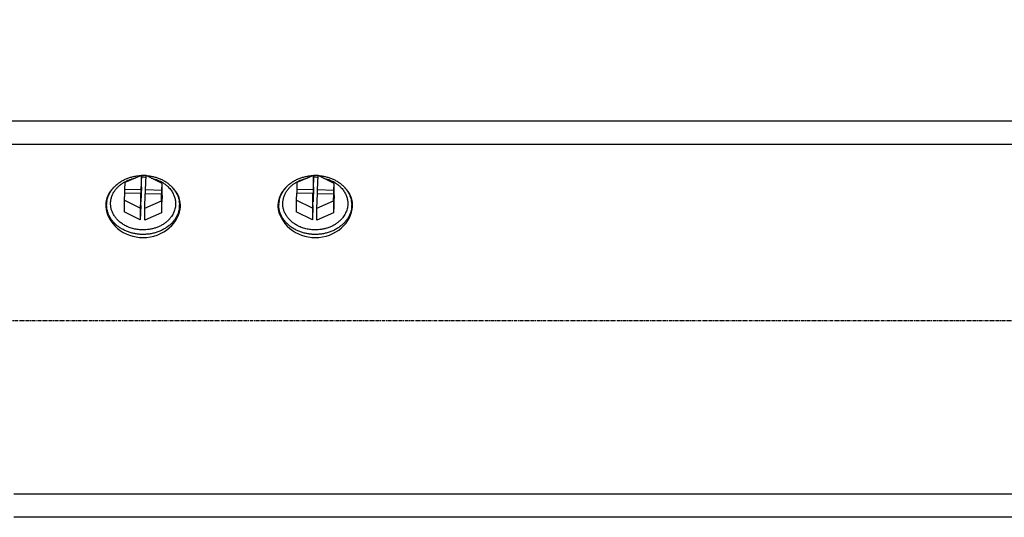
# Model space of a CAD drawing. Header units: inches. Extents: x 0 to 2382, y 0 to 1682.
# Tile 3 of 18: x 433 to 776, y 673 to 846. Entities that reach past the tile are written whole.
import ezdxf

# ---------------------------------------------------------------- set-up
doc = ezdxf.new("R2010")
doc.units = ezdxf.units.IN
doc.linetypes.add('CENTER', pattern=[2, 1.25, -0.25, 0.25, -0.25])
doc.layers.add('ATA-CENTER', color=133, linetype='CENTER')
doc.layers.add('Layer0000', color=7, linetype='Continuous', lineweight=25)
doc.styles.get("Standard").update_dxf_attribs({"font": 'simplex.shx'})
doc.dimstyles.new('ata_A1', dxfattribs={"dimtxt": 4.2, "dimasz": 4.2, "dimexe": 2, "dimexo": 2, "dimgap": 2, "dimtad": 0, "dimtih": 1, "dimtoh": 1, "dimdec": 6, "dimdsep": 46, "dimtxsty": 'Standard', "dimcen": 0, "dimclrd": 252, "dimclre": 252, "dimclrt": 4, "dimadec": 6, "dimazin": 2, "dimtfac": 1, "dimtdec": 6, "dimtofl": 0, "dimtmove": 0, "dimatfit": 3, "dimfxl": 0, "dimtolj": 1, "dimtzin": 0, "dimlwd": 0, "dimlwe": 0, "dimarcsym": 0})

# ---------------------------------------------------------------- blocks, each defined once
blk = doc.blocks.new('*D10158')
at = {"layer": 'Defpoints', "color": 0}
for p in [(1249.66, 1161.58), (196.66, 1036.18), (1249.66, 821.18)]:
    blk.add_point(p, dxfattribs=at)
at = {"layer": 'Layer0000', "color": 252, "linetype": 'Continuous', "lineweight": 0}
for p, q in [((196.66, 1040.18), (196.66, 1165.58)), ((1249.66, 825.18), (1249.66, 1165.58)), ((205.06, 1161.58), (563.87, 1161.58)), ((1241.26, 1161.58), (599.84, 1161.58))]:
    blk.add_line(p, q, dxfattribs=at)
at = {"layer": 'Layer0000', "color": 252}
for points in [[(205.06, 1162.98), (205.06, 1160.18), (196.66, 1161.58)], [(1241.26, 1160.18), (1241.26, 1162.98), (1249.66, 1161.58)]]:
    blk.add_solid(points, dxfattribs=at)
at = {"layer": 'Layer0000', "color": 4, "lineweight": 25, "insert": (567.87, 1165.78), "char_height": 8.4, "attachment_point": 1}
blk.add_mtext('\\A1;1053', dxfattribs=at)

msp = doc.modelspace()

# ---------------------------------------------------------------- linework, layer by layer
at = {"layer": 'ATA-CENTER'}
msp.add_line((182.8151091, 741.2466216), (1899.4093185, 741.2466216), dxfattribs=at)
at = {"layer": 'Layer0000', "color": 7, "linetype": 'Continuous', "lineweight": 25}
for p, q in [((1099.6623321, 810.7588285), (429.6623321, 810.7588285)), ((429.6623321, 802.7588285), (1099.6623321, 802.7588285)), ((469.2846859, 789.3380091), (469.1909903, 786.9503655)), ((475.0862401, 791.8527339), (469.2846859, 789.3380091)), ((475.0862401, 791.8527339), (474.88812, 786.8040397)), ((475.0862401, 787.7382371), (475.0862401, 791.8527339)), ((476.4873143, 786.7629658), (476.6854344, 791.81166)), ((482.2781395, 789.0042837), (476.6854344, 791.81166)), ((529.2846859, 789.3380091), (529.1909903, 786.9503655)), ((535.0862401, 791.8527339), (529.2846859, 789.3380091)), ((535.0862401, 791.8527339), (534.88812, 786.8040397)), ((535.0862401, 787.7382371), (535.0862401, 791.8527339)), ((536.4873143, 786.7629658), (536.6854344, 791.81166)), ((542.2781395, 789.0042837), (536.6854344, 791.81166)), ((469.1909903, 786.9503655), (469.1909903, 785.6552861)), ((474.88812, 786.8040397), (469.1909903, 786.9503655)), ((475.0862401, 787.7382371), (474.88812, 782.689543)), ((474.88812, 786.8040397), (474.88812, 782.689543)), ((482.184444, 786.6166401), (476.4873143, 786.7629658)), ((476.4873143, 785.4678865), (476.4873143, 786.7629658)), ((482.184444, 786.6166401), (482.2781395, 789.0042837)), ((482.184444, 782.5021433), (482.184444, 786.6166401)), ((482.2781395, 784.889787), (482.2781395, 789.0042837)), ((529.1909903, 786.9503655), (529.1909903, 785.6552861)), ((534.88812, 786.8040397), (529.1909903, 786.9503655)), ((535.0862401, 787.7382371), (534.88812, 782.689543)), ((534.88812, 786.8040397), (534.88812, 782.689543)), ((542.184444, 786.6166401), (536.4873143, 786.7629658)), ((536.4873143, 785.4678865), (536.4873143, 786.7629658)), ((542.184444, 786.6166401), (542.2781395, 789.0042837)), ((542.184444, 782.5021433), (542.184444, 786.6166401)), ((542.2781395, 784.889787), (542.2781395, 789.0042837)), ((469.1402202, 785.6565901), (469.0465247, 783.2689465)), ((469.0465247, 783.2689465), (469.0465247, 779.1544497)), ((474.6392299, 780.4615702), (469.0465247, 783.2689465)), ((474.8373499, 785.5102644), (469.1402202, 785.6565901)), ((474.8373499, 785.5102644), (474.6392299, 780.4615702)), ((474.8373499, 781.3957676), (474.8373499, 785.5102644)), ((474.88812, 782.689543), (474.8373499, 782.6908469)), ((476.2384242, 780.4204963), (476.4365442, 785.4691905)), ((476.2384242, 780.4204963), (482.0399784, 782.9352211)), ((482.1336739, 785.3228647), (476.4365442, 785.4691905)), ((482.0399784, 782.9352211), (482.1336739, 785.3228647)), ((482.0399784, 782.9352211), (482.0399784, 778.8207243)), ((482.1336739, 785.3228647), (482.1336739, 781.208368)), ((482.184444, 782.5021433), (482.1336739, 782.5034473)), ((482.2781395, 784.889787), (482.184444, 782.5021433)), ((529.1402202, 785.6565901), (529.0465247, 783.2689465)), ((529.0465247, 783.2689465), (529.0465247, 779.1544497)), ((534.6392299, 780.4615702), (529.0465247, 783.2689465)), ((534.8373499, 785.5102644), (529.1402202, 785.6565901)), ((534.8373499, 785.5102644), (534.6392299, 780.4615702)), ((534.8373499, 781.3957676), (534.8373499, 785.5102644)), ((534.88812, 782.689543), (534.8373499, 782.6908469)), ((536.2384242, 780.4204963), (536.4365442, 785.4691905)), ((536.2384242, 780.4204963), (542.0399784, 782.9352211)), ((542.1336739, 785.3228647), (536.4365442, 785.4691905)), ((542.0399784, 782.9352211), (542.1336739, 785.3228647)), ((542.0399784, 782.9352211), (542.0399784, 778.8207243)), ((542.1336739, 785.3228647), (542.1336739, 781.208368)), ((542.184444, 782.5021433), (542.1336739, 782.5034473)), ((542.2781395, 784.889787), (542.184444, 782.5021433)), ((462.9623321, 780.2587626), (462.9623321, 781.5555653)), ((474.6392299, 776.3470734), (469.0465247, 779.1544497)), ((474.8373499, 781.3957676), (474.6392299, 776.3470734)), ((474.6392299, 780.4615702), (474.6392299, 776.3470734)), ((476.2384242, 776.3059995), (476.2384242, 780.4204963)), ((482.1336739, 781.208368), (482.0399784, 778.8207243)), ((488.3623321, 780.2587626), (488.3623321, 781.5555653)), ((522.9623321, 780.2587626), (522.9623321, 781.5555653)), ((534.6392299, 776.3470734), (529.0465247, 779.1544497)), ((534.8373499, 781.3957676), (534.6392299, 776.3470734)), ((534.6392299, 780.4615702), (534.6392299, 776.3470734)), ((536.2384242, 776.3059995), (536.2384242, 780.4204963)), ((542.1336739, 781.208368), (542.0399784, 778.8207243)), ((548.3623321, 780.2587626), (548.3623321, 781.5555653)), ((482.0399784, 778.8207243), (476.2384242, 776.3059995)), ((542.0399784, 778.8207243), (536.2384242, 776.3059995)), ((1098.6623321, 680.7588285), (430.6623321, 680.7588285)), ((1098.6623321, 672.7588285), (430.6623321, 672.7588285))]:
    msp.add_line(p, q, dxfattribs=at)
for centre, radius, start, end in [((475.6623403, 776.1346963), 15.695385, 88.5287667, 92.103518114), ((475.6623424, 777.1887056), 13.9956834, 88.52871263, 92.359124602), ((475.6631328, 777.2127845), 13.9715922, 85.910866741, 88.52941772), ((475.6630764, 776.158549), 15.6715213, 86.261704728, 88.529218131), ((535.6623403, 776.1346963), 15.695385, 88.5287667, 92.103518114), ((535.6623424, 777.1887056), 13.9956834, 88.52871263, 92.359124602), ((535.6631328, 777.2127845), 13.9715922, 85.910866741, 88.52941772), ((535.6630764, 776.158549), 15.6715213, 86.261704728, 88.529218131), ((471.3371503, 780.2410306), 8.6756558, 162.479445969, 176.005820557), ((479.9875135, 780.2410305), 8.6756562, 3.994214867, 17.520553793), ((531.3371503, 780.2410306), 8.6756558, 162.479445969, 176.005820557), ((539.9875135, 780.2410305), 8.6756562, 3.994214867, 17.520553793), ((471.3280045, 780.2611614), 8.3656727, 180.016429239, 191.702945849), ((479.9967112, 780.2611577), 8.3656213, 348.302101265, 359.983595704), ((531.3280045, 780.2611614), 8.3656727, 180.016429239, 191.702945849), ((539.9967112, 780.2611577), 8.3656213, 348.302101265, 359.983595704)]:
    msp.add_arc(centre, radius, start, end, dxfattribs=at)
for points, weights, knots in [([(462.9623321, 781.5555653), (462.9623321, 781.7186183), (462.9687274, 781.8815893), (463.3392988, 791.3248638), (475.0019079, 791.8161795)], [0.987230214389, 0.993469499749, 1, 0.724168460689, 0.967864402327], [0.74442586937, 0.74442586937, 0.74442586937, 0.75, 0.75, 0.98543694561, 0.98543694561, 0.98543694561]), ([(476.1034637, 772.8668011), (469.3908078, 772.6551091), (465.9427667, 777.3193731), (462.4947256, 781.9836372), (465.9010249, 786.6679324), (468.3074634, 789.9772329), (472.9111749, 790.9099365)], [1, 0.860073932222, 1, 0.860073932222, 1, 0.896912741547, 0.945719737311], [0, 0, 0, 0.33333333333, 0.33333333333, 0.66666666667, 0.66666666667, 0.91224220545, 0.91224220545, 0.91224220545]), ([(478.5298014, 790.8858411), (486.9559843, 789.1017017), (486.9874472, 782.055215), (487.0269358, 773.2112865), (476.1034637, 772.8668011)], [0.926493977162, 0.762991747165, 1, 0.719493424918, 1], [0.07753529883, 0.07753529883, 0.07753529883, 0.5, 0.5, 1, 1, 1]), ([(522.9623321, 781.5555653), (522.9623321, 781.7186183), (522.9687274, 781.8815893), (523.3392988, 791.3248638), (535.0019079, 791.8161795)], [0.987230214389, 0.993469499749, 1, 0.724168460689, 0.967864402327], [0.74442586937, 0.74442586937, 0.74442586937, 0.75, 0.75, 0.98543694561, 0.98543694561, 0.98543694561]), ([(536.1034637, 772.8668011), (529.3908078, 772.6551091), (525.9427667, 777.3193731), (522.4947256, 781.9836372), (525.9010249, 786.6679324), (528.3074634, 789.9772329), (532.9111749, 790.9099365)], [1, 0.860073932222, 1, 0.860073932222, 1, 0.896912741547, 0.945719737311], [0, 0, 0, 0.33333333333, 0.33333333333, 0.66666666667, 0.66666666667, 0.91224220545, 0.91224220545, 0.91224220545]), ([(538.5298014, 790.8858411), (546.9559843, 789.1017017), (546.9874472, 782.055215), (547.0269358, 773.2112865), (536.1034637, 772.8668011)], [0.926493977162, 0.762991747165, 1, 0.719493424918, 1], [0.07753529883, 0.07753529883, 0.07753529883, 0.5, 0.5, 1, 1, 1]), ([(488.3623321, 781.5555653), (488.3623321, 781.3925122), (488.3559368, 781.2295412), (487.952949, 770.9601993), (475.2593443, 771.2862233), (462.9623321, 771.6020612), (462.9623321, 781.5555653)], [0.987230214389, 0.993469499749, 1, 0.707106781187, 1, 0.713637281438, 0.987230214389], [0.24442586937, 0.24442586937, 0.24442586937, 0.25, 0.25, 0.5, 0.5, 0.74442586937, 0.74442586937, 0.74442586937]), ([(548.3623321, 781.5555653), (548.3623321, 781.3925122), (548.3559368, 781.2295412), (547.952949, 770.9601993), (535.2593443, 771.2862233), (522.9623321, 771.6020612), (522.9623321, 781.5555653)], [0.987230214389, 0.993469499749, 1, 0.707106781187, 1, 0.713637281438, 0.987230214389], [0.24442586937, 0.24442586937, 0.24442586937, 0.25, 0.25, 0.5, 0.5, 0.74442586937, 0.74442586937, 0.74442586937])]:
    msp.add_rational_spline(points, weights, degree=2, knots=knots, dxfattribs=at)
for points in [[(476.719817, 791.7944009), (488.3623321, 791.0073811), (488.3623321, 781.5555653)], [(536.719817, 791.7944009), (548.3623321, 791.0073811), (548.3623321, 781.5555653)]]:
    msp.add_rational_spline(points, [0.979601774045, 0.723746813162, 0.987230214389], degree=2, dxfattribs=at)
for points in [[(465.4244135, 787.635317), (463.636269, 785.9466411), (462.6618994, 783.7876626), (462.6622951, 781.4342317)], [(488.6623692, 781.4342315), (488.6627659, 783.7877602), (487.6883212, 785.9466907), (485.9002645, 787.6353019)], [(525.4244135, 787.635317), (523.636269, 785.9466411), (522.6618994, 783.7876626), (522.6622951, 781.4342317)], [(548.6623692, 781.4342315), (548.6627659, 783.7877602), (547.6883212, 785.9466907), (545.9002645, 787.6353019)]]:
    msp.add_open_spline(points, degree=3, dxfattribs=at)
for points in [[(462.6622951, 781.4342317), (462.6623178, 781.2996849), (462.6655264, 781.1645025), (462.8041925, 778.2342106), (464.2874446, 775.4399651), (469.1899201, 771.3501941), (472.3567837, 770.1743393), (479.0991335, 770.1743393), (482.3784669, 771.4457456), (487.1476694, 775.648133), (488.5255153, 778.3407898), (488.6591379, 781.1645029), (488.6623465, 781.2996852), (488.6623692, 781.4342315)], [(522.6622951, 781.4342317), (522.6623178, 781.2996849), (522.6655264, 781.1645025), (522.8041925, 778.2342106), (524.2874446, 775.4399651), (529.1899201, 771.3501941), (532.3567837, 770.1743393), (539.0991335, 770.1743393), (542.3784669, 771.4457456), (547.1476694, 775.648133), (548.5255153, 778.3407898), (548.6591379, 781.1645029), (548.6623465, 781.2996852), (548.6623692, 781.4342315)]]:
    msp.add_open_spline(points, degree=3, knots=[1.8191630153, 1.8191630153, 1.8191630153, 1.8191630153, 1.8635383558, 1.8635383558, 2.7769309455, 2.7769309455, 3.6560875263, 3.6560875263, 4.5701526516, 4.5701526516, 5.4508179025, 5.4508179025, 5.4952998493, 5.4952998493, 5.4952998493, 5.4952998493], dxfattribs=at)

# ---------------------------------------------------------------- dimensions: what is measured, and where the dimension line sits
dim = msp.add_linear_dim(base=(1249.6623321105, 1161.5821337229), p1=(196.6623321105, 1036.1827797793), p2=(1249.6623321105, 821.1827797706), angle=180, dimstyle='ata_A1', override={"dimscale": 2, "dimtol": 0, "dimlim": 0, "dimtp": 0, "dimtm": 0, "dimtfac": 0.5, "dimtdec": 6, "dimtolj": 1, "dimtzin": 0}, dxfattribs=at)
dim.commit()
dim.dimension.update_dxf_attribs({"geometry": '*D10158', "text_midpoint": (581.8586729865, 1161.5821337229), "dimtype": 160})

doc.saveas('drawing.dxf')
